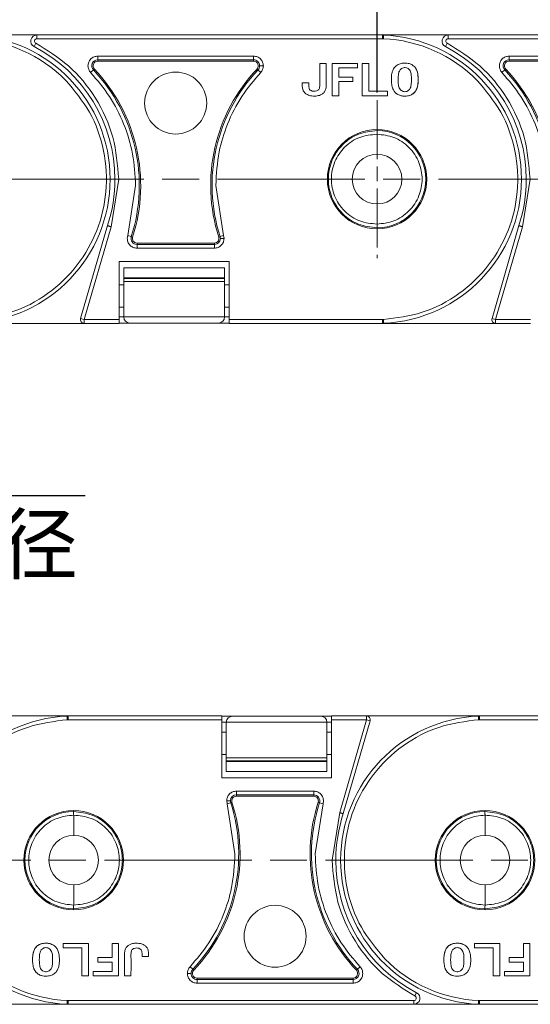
# Model space of a CAD drawing. Header units: millimetres. Extents: x 3045 to 3672, y -465 to -26.
# Tile 5 of 28: x 3275 to 3317, y -270 to -190. Entities that reach past the tile are written whole.
import ezdxf

# ---------------------------------------------------------------- set-up
doc = ezdxf.new("R2010")
doc.units = ezdxf.units.MM
doc.linetypes.add('ACAD_ISO08W100', pattern=[36, 24, -3, 6, -3])
doc.linetypes.add('CENTER', pattern=[0.6, 0.375, -0.075, 0.075, -0.075])
doc.layers.add('中心线', color=1, linetype='CENTER', lineweight=25)
doc.styles.add('18', font='仿宋_GB2312.ttf', dxfattribs={"height": 20})
doc.styles.get("Standard").update_dxf_attribs({"font": '仿宋_GB2312.ttf', "width": 0.8})
doc.dimstyles.new('ISO-10', dxfattribs={"dimtxt": 4, "dimasz": 2.5, "dimexe": 2, "dimexo": 0.625, "dimgap": 1.5, "dimtad": 1, "dimtoh": 1, "dimdsep": 46, "dimtxsty": 'Standard', "dimcen": 2.5, "dimadec": 0, "dimazin": 0, "dimtfac": 1, "dimtmove": 0, "dimatfit": 3, "dimfxl": 0, "dimarcsym": 0})
doc.dimstyles.new('副本 ISO-25.1', dxfattribs={"dimtxt": 6, "dimasz": 5, "dimexe": 3.5, "dimexo": 0.625, "dimgap": 1.5, "dimtad": 1, "dimdsep": 46, "dimtxsty": 'Standard', "dimcen": 2.5, "dimadec": 0, "dimazin": 0, "dimtfac": 1, "dimtmove": 0, "dimatfit": 3, "dimfxl": 0, "dimarcsym": 0})

# ---------------------------------------------------------------- blocks, each defined once
blk = doc.blocks.new('*D251')
at = {"color": 0, "lineweight": -2}
for p, q in [((3304.408, -196.141), (3304.408, -172.944)), ((3337.908, -196.141), (3337.908, -172.944)), ((3309.408, -176.444), (3332.908, -176.444))]:
    blk.add_line(p, q, dxfattribs=at)
at = {"color": 0, "lineweight": 9}
for points in [[(3309.408, -175.611), (3309.408, -177.277), (3304.408, -176.444)], [(3332.908, -175.611), (3332.908, -177.277), (3337.908, -176.444)]]:
    blk.add_solid(points, dxfattribs=at)
at = {"layer": 'Defpoints', "color": 0, "lineweight": 9}
for p in [(3337.908, -176.444), (3304.408, -196.766), (3337.908, -196.766)]:
    blk.add_point(p, dxfattribs=at)
at = {"color": 0, "lineweight": 9, "insert": (3321.158, -171.944), "char_height": 6, "attachment_point": 5}
blk.add_mtext('33.5', dxfattribs=at)

msp = doc.modelspace()

# ---------------------------------------------------------------- linework, layer by layer
at = {"color": 7, "linetype": 'Continuous', "lineweight": 15}
for p, q in [((3276.705, -191.457), (3271.346, -191.457)), ((3276.705, -191.457), (3276.705, -191.76)), ((3304.846, -191.457), (3276.705, -191.457)), ((3276.705, -191.76), (3304.852, -191.76)), ((3310.205, -191.457), (3304.846, -191.457)), ((3304.852, -191.478), (3304.846, -191.457)), ((3304.852, -191.76), (3304.852, -191.478)), ((3304.852, -191.76), (3304.926, -191.76)), ((3304.864, -191.457), (3304.94, -191.461)), ((3310.205, -191.457), (3310.205, -191.76)), ((3338.346, -191.457), (3310.205, -191.457)), ((3310.205, -191.76), (3338.352, -191.76)), ((3276.475, -192.405), (3276.614, -192.136)), ((3309.975, -192.405), (3310.114, -192.136)), ((3281.657, -193.178), (3294.354, -193.178)), ((3281.657, -193.178), (3281.657, -193.481)), ((3294.354, -193.178), (3294.354, -193.481)), ((3315.157, -193.178), (3327.854, -193.178)), ((3315.157, -193.178), (3315.157, -193.481)), ((3281.657, -193.481), (3294.354, -193.481)), ((3281.657, -193.481), (3281.657, -193.593)), ((3281.657, -193.593), (3294.354, -193.593)), ((3294.354, -193.593), (3294.354, -193.481)), ((3300.271, -193.781), (3299.74, -193.781)), ((3300.749, -193.781), (3300.749, -196.408)), ((3302.823, -193.781), (3300.749, -193.781)), ((3302.823, -194.142), (3301.281, -194.142)), ((3301.281, -194.142), (3301.281, -194.899)), ((3302.823, -193.781), (3302.823, -194.142)), ((3303.207, -193.781), (3303.207, -196.408)), ((3303.738, -193.781), (3303.207, -193.781)), ((3303.738, -196.047), (3303.738, -193.781)), ((3315.157, -193.481), (3327.854, -193.481)), ((3315.157, -193.481), (3315.157, -193.593)), ((3315.157, -193.593), (3327.854, -193.593)), ((3281.081, -194.515), (3281.301, -194.307)), ((3281.383, -194.23), (3281.301, -194.307)), ((3294.71, -194.307), (3294.629, -194.23)), ((3294.93, -194.515), (3294.71, -194.307)), ((3301.281, -194.899), (3302.447, -194.899)), ((3302.447, -194.899), (3302.447, -195.26)), ((3314.581, -194.515), (3314.801, -194.307)), ((3314.883, -194.23), (3314.801, -194.307)), ((3298.842, -195.346), (3298.31, -195.346)), ((3301.281, -196.408), (3301.281, -195.26)), ((3301.281, -195.26), (3302.447, -195.26)), ((3300.749, -196.408), (3301.281, -196.408)), ((3303.207, -196.408), (3305.262, -196.408)), ((3305.262, -196.047), (3303.738, -196.047)), ((3305.262, -196.408), (3305.262, -196.047)), ((3304.44, -199.24), (3304.408, -199.24)), ((3304.408, -199.543), (3304.408, -201.186)), ((3283.363, -203.207), (3282.744, -207.084)), ((3284.102, -207.796), (3284.741, -203.71)), ((3291.27, -203.71), (3291.91, -207.796)), ((3316.863, -203.207), (3316.244, -207.084)), ((3304.408, -205.227), (3304.408, -206.87)), ((3282.454, -206.995), (3280.268, -214.569)), ((3315.954, -206.995), (3313.768, -214.569)), ((3282.744, -207.084), (3280.559, -214.653)), ((3284.064, -208.038), (3284.102, -207.796)), ((3284.102, -207.796), (3284.39, -207.888)), ((3291.621, -207.888), (3291.91, -207.796)), ((3291.91, -207.796), (3291.948, -208.038)), ((3304.408, -207.174), (3304.44, -207.173)), ((3316.244, -207.084), (3314.059, -214.653)), ((3284.39, -207.888), (3284.497, -207.923)), ((3284.857, -208.416), (3284.857, -208.528)), ((3291.155, -208.416), (3284.857, -208.416)), ((3291.155, -208.528), (3284.857, -208.528)), ((3284.857, -208.831), (3284.857, -208.528)), ((3291.155, -208.528), (3291.155, -208.416)), ((3291.155, -208.831), (3291.155, -208.528)), ((3291.515, -207.923), (3291.621, -207.888)), ((3291.155, -208.831), (3284.857, -208.831)), ((3283.41, -214.653), (3283.41, -209.905)), ((3283.41, -209.905), (3292.351, -209.905)), ((3292.351, -209.905), (3292.351, -214.653)), ((3291.981, -210.439), (3283.781, -210.439)), ((3283.781, -210.439), (3283.781, -211.238)), ((3291.981, -211.238), (3291.981, -210.439)), ((3283.781, -211.825), (3283.41, -211.825)), ((3283.781, -211.238), (3291.981, -211.238)), ((3283.781, -211.3), (3283.781, -211.238)), ((3291.981, -211.3), (3283.781, -211.3)), ((3283.781, -211.55), (3283.781, -211.3)), ((3283.781, -211.55), (3291.981, -211.55)), ((3283.781, -214.439), (3283.781, -211.55)), ((3291.981, -211.238), (3291.981, -211.3)), ((3291.981, -211.55), (3291.981, -211.3)), ((3291.981, -211.55), (3291.981, -214.439)), ((3292.351, -211.825), (3291.981, -211.825)), ((3283.41, -213.643), (3283.781, -213.643)), ((3291.981, -213.643), (3292.351, -213.643)), ((3271.355, -214.957), (3280.559, -214.957)), ((3280.268, -214.569), (3280.559, -214.653)), ((3280.559, -214.653), (3283.41, -214.653)), ((3280.559, -214.653), (3280.559, -214.957)), ((3280.559, -214.957), (3283.41, -214.957)), ((3283.781, -214.439), (3283.41, -214.439)), ((3283.41, -214.957), (3283.41, -214.653)), ((3283.41, -214.939), (3284.281, -214.939)), ((3291.981, -214.439), (3283.781, -214.439)), ((3284.281, -214.939), (3291.481, -214.939)), ((3291.481, -214.939), (3292.351, -214.939)), ((3292.351, -214.439), (3291.981, -214.439)), ((3292.351, -214.653), (3304.852, -214.653)), ((3292.351, -214.653), (3292.351, -214.957)), ((3292.351, -214.957), (3304.855, -214.957)), ((3304.852, -214.653), (3304.926, -214.653)), ((3304.852, -214.653), (3304.852, -214.935)), ((3304.94, -214.953), (3304.855, -214.956)), ((3304.855, -214.957), (3314.059, -214.957)), ((3313.768, -214.569), (3314.059, -214.653)), ((3314.059, -214.653), (3316.91, -214.653)), ((3314.059, -214.653), (3314.059, -214.957)), ((3314.059, -214.957), (3316.91, -214.957)), ((3279.252, -246.956), (3270.048, -246.956)), ((3279.167, -246.96), (3279.252, -246.956)), ((3291.756, -246.956), (3279.252, -246.956)), ((3279.255, -247.259), (3279.255, -246.978)), ((3291.756, -247.259), (3291.756, -246.956)), ((3292.626, -246.974), (3291.756, -246.974)), ((3299.826, -246.974), (3292.626, -246.974)), ((3300.697, -246.974), (3299.826, -246.974)), ((3303.548, -246.956), (3300.697, -246.956)), ((3300.697, -246.956), (3300.697, -247.259)), ((3303.548, -247.259), (3303.548, -246.956)), ((3312.752, -246.956), (3303.548, -246.956)), ((3312.667, -246.96), (3312.752, -246.956)), ((3325.256, -246.956), (3312.752, -246.956)), ((3312.755, -247.259), (3312.755, -246.978)), ((3279.255, -247.259), (3279.181, -247.259)), ((3291.756, -247.259), (3279.255, -247.259)), ((3291.756, -252.008), (3291.756, -247.259)), ((3291.756, -247.474), (3292.126, -247.474)), ((3292.126, -247.474), (3300.326, -247.474)), ((3292.126, -250.363), (3292.126, -247.474)), ((3300.326, -247.474), (3300.326, -250.363)), ((3300.326, -247.474), (3300.697, -247.474)), ((3300.697, -247.259), (3300.697, -252.008)), ((3303.548, -247.259), (3300.697, -247.259)), ((3301.363, -254.829), (3303.548, -247.259)), ((3301.652, -254.918), (3303.839, -247.343)), ((3303.839, -247.343), (3303.548, -247.259)), ((3312.755, -247.259), (3312.681, -247.259)), ((3325.256, -247.259), (3312.755, -247.259)), ((3292.126, -248.27), (3291.756, -248.27)), ((3300.697, -248.27), (3300.326, -248.27)), ((3291.756, -250.088), (3292.126, -250.088)), ((3300.326, -250.363), (3292.126, -250.363)), ((3292.126, -250.363), (3292.126, -250.613)), ((3300.326, -250.088), (3300.697, -250.088)), ((3300.326, -250.363), (3300.326, -250.613)), ((3292.126, -250.613), (3300.326, -250.613)), ((3292.126, -250.675), (3292.126, -250.613)), ((3300.326, -250.675), (3292.126, -250.675)), ((3292.126, -250.675), (3292.126, -251.474)), ((3300.326, -250.613), (3300.326, -250.675)), ((3300.326, -251.474), (3300.326, -250.675)), ((3292.126, -251.474), (3300.326, -251.474)), ((3300.697, -252.008), (3291.756, -252.008)), ((3292.952, -253.082), (3299.25, -253.082)), ((3292.952, -253.082), (3292.952, -253.384)), ((3292.952, -253.384), (3299.25, -253.384)), ((3292.952, -253.384), (3292.952, -253.496)), ((3292.952, -253.496), (3299.25, -253.496)), ((3299.25, -253.082), (3299.25, -253.384)), ((3299.25, -253.496), (3299.25, -253.384)), ((3292.197, -254.117), (3292.159, -253.875)), ((3292.485, -254.024), (3292.197, -254.117)), ((3292.837, -258.203), (3292.197, -254.117)), ((3292.592, -253.99), (3292.485, -254.024)), ((3300.005, -254.117), (3299.366, -258.203)), ((3299.717, -254.024), (3299.61, -253.99)), ((3300.005, -254.117), (3299.717, -254.024)), ((3300.043, -253.875), (3300.005, -254.117)), ((3279.699, -254.739), (3279.667, -254.739)), ((3279.699, -256.685), (3279.699, -255.042)), ((3300.744, -258.706), (3301.363, -254.829)), ((3313.199, -254.739), (3313.167, -254.739)), ((3313.199, -256.685), (3313.199, -255.042)), ((3279.699, -262.369), (3279.699, -260.727)), ((3313.199, -262.369), (3313.199, -260.727)), ((3279.667, -262.673), (3279.699, -262.673)), ((3313.167, -262.673), (3313.199, -262.673)), ((3278.845, -265.505), (3278.845, -265.866)), ((3280.9, -265.505), (3278.845, -265.505)), ((3280.9, -268.132), (3280.9, -265.505)), ((3283.358, -265.505), (3282.826, -265.505)), ((3282.826, -265.505), (3282.826, -266.653)), ((3283.358, -268.132), (3283.358, -265.505)), ((3312.345, -265.505), (3312.345, -265.866)), ((3314.4, -265.505), (3312.345, -265.505)), ((3314.4, -268.132), (3314.4, -265.505)), ((3316.858, -265.505), (3316.326, -265.505)), ((3316.326, -265.505), (3316.326, -266.653)), ((3316.858, -268.132), (3316.858, -265.505)), ((3278.845, -265.866), (3280.368, -265.866)), ((3280.368, -265.866), (3280.368, -268.132)), ((3312.345, -265.866), (3313.868, -265.866)), ((3313.868, -265.866), (3313.868, -268.132)), ((3281.66, -267.014), (3281.66, -266.653)), ((3282.826, -266.653), (3281.66, -266.653)), ((3282.826, -267.014), (3281.66, -267.014)), ((3282.826, -267.771), (3282.826, -267.014)), ((3285.265, -266.567), (3285.797, -266.567)), ((3315.16, -267.014), (3315.16, -266.653)), ((3316.326, -266.653), (3315.16, -266.653)), ((3316.326, -267.014), (3315.16, -267.014)), ((3316.326, -267.771), (3316.326, -267.014)), ((3281.284, -268.132), (3281.284, -267.771)), ((3281.284, -267.771), (3282.826, -267.771)), ((3289.177, -267.397), (3289.397, -267.605)), ((3289.397, -267.605), (3289.478, -267.682)), ((3302.724, -267.682), (3302.805, -267.605)), ((3303.025, -267.397), (3302.805, -267.605)), ((3314.784, -268.132), (3314.784, -267.771)), ((3314.784, -267.771), (3316.326, -267.771)), ((3280.368, -268.132), (3280.9, -268.132)), ((3281.284, -268.132), (3283.358, -268.132)), ((3283.836, -268.132), (3284.367, -268.132)), ((3289.753, -268.32), (3289.753, -268.432)), ((3302.449, -268.32), (3289.753, -268.32)), ((3289.753, -268.735), (3289.753, -268.432)), ((3302.449, -268.432), (3289.753, -268.432)), ((3302.449, -268.735), (3289.753, -268.735)), ((3302.449, -268.432), (3302.449, -268.32)), ((3302.449, -268.735), (3302.449, -268.432)), ((3313.868, -268.132), (3314.4, -268.132)), ((3314.784, -268.132), (3316.858, -268.132)), ((3307.632, -269.507), (3307.493, -269.777)), ((3279.255, -270.153), (3279.181, -270.152)), ((3279.255, -270.153), (3279.255, -270.434)), ((3307.402, -270.153), (3279.255, -270.153)), ((3307.402, -270.456), (3307.402, -270.153)), ((3312.755, -270.153), (3312.681, -270.152)), ((3312.755, -270.153), (3312.755, -270.434)), ((3340.902, -270.153), (3312.755, -270.153)), ((3273.902, -270.456), (3279.26, -270.456)), ((3279.243, -270.455), (3279.167, -270.452)), ((3279.255, -270.434), (3279.26, -270.456)), ((3279.26, -270.456), (3307.402, -270.456)), ((3307.402, -270.456), (3312.76, -270.456)), ((3312.743, -270.455), (3312.667, -270.452)), ((3312.755, -270.434), (3312.76, -270.456)), ((3312.76, -270.456), (3340.902, -270.456))]:
    msp.add_line(p, q, dxfattribs=at)
for centre, radius in [((3288.006, -197.002), 2.526), ((3304.408, -203.207), 4.05), ((3279.699, -258.706), 4.05), ((3313.199, -258.706), 4.05), ((3296.101, -264.911), 2.526)]:
    msp.add_circle(centre, radius, dxfattribs=at)
for centre, radius, start, end in [((3270.908, -203.207), 11.458, 44.65735, 87.40885), ((3270.908, -203.207), 11.758, 272.59128, 87.40872), ((3276.705, -191.959), 0.502, 90, 242.73396), ((3276.705, -191.959), 0.199, 90, 242.73396), ((3304.891, -191.484), 0.039, 138.95346, 171.9603), ((3304.408, -203.207), 11.458, 44.65735, 87.40885), ((3304.408, -203.207), 11.758, 272.59128, 87.40872), ((3310.205, -191.959), 0.502, 90, 242.73396), ((3310.205, -191.959), 0.199, 90, 242.73396), ((3270.908, -203.207), 12.152, 0, 62.73396), ((3304.408, -203.207), 12.152, 0, 62.73396), ((3281.657, -193.971), 0.49, 90, 223.40902), ((3281.657, -193.971), 0.378, 90, 223.40902), ((3294.354, -193.971), 0.49, 359.99995, 90), ((3294.354, -193.971), 0.378, 316.59098, 90), ((3294.354, -193.971), 0.49, 316.59098, 359.99995), ((3315.157, -193.971), 0.49, 90, 223.40902), ((3315.157, -193.971), 0.378, 90, 223.40902), ((3271.362, -203.71), 13.682, 342.21702, 43.40902), ((3271.362, -203.71), 13.794, 342.21702, 43.40902), ((3304.65, -203.71), 13.794, 136.59098, 197.78298), ((3304.65, -203.71), 13.682, 136.59098, 197.78298), ((3304.862, -203.71), 13.682, 342.21702, 43.40902), ((3304.862, -203.71), 13.794, 342.21702, 43.40902), ((3304.408, -203.207), 3.967, 270.45642, 89.54358), ((3304.408, -203.207), 2.021, 90, 270), ((3304.408, -203.207), 2.021, 270, 90), ((3270.908, -203.207), 12.152, 341.83764, 0), ((3304.408, -203.207), 12.152, 341.83764, 0), ((3284.857, -208.038), 0.49, 162.21702, 270), ((3284.857, -208.038), 0.378, 162.21702, 270), ((3291.155, -208.038), 0.378, 270, 17.78298), ((3291.155, -208.038), 0.49, 270, 359.99999), ((3291.155, -208.038), 0.49, 359.99999, 17.78298), ((3280.559, -214.653), 0.303, 163.89727, 270), ((3284.281, -214.439), 0.5, 180, 270), ((3291.481, -214.439), 0.5, 270, 360), ((3314.059, -214.653), 0.303, 163.89727, 270), ((3279.699, -258.706), 11.758, 92.59128, 267.40872), ((3292.626, -247.474), 0.5, 90, 180), ((3299.826, -247.474), 0.5, 0, 90), ((3313.199, -258.706), 11.758, 92.59128, 267.40872), ((3303.548, -247.259), 0.303, 343.89727, 90), ((3292.952, -253.875), 0.49, 90, 179.99999), ((3292.952, -253.875), 0.378, 90, 197.78298), ((3299.25, -253.875), 0.49, 342.21702, 90), ((3299.25, -253.875), 0.378, 342.21702, 90), ((3279.457, -258.203), 13.682, 316.59098, 17.78298), ((3279.457, -258.203), 13.794, 316.59098, 17.78298), ((3292.952, -253.875), 0.49, 179.99999, 197.78298), ((3312.745, -258.203), 13.794, 162.21702, 223.40902), ((3312.745, -258.203), 13.682, 162.21702, 223.40902), ((3279.699, -258.706), 3.967, 90.45642, 269.54358), ((3313.199, -258.706), 12.152, 161.83764, 180), ((3313.199, -258.706), 3.967, 90.45642, 269.54358), ((3279.699, -258.706), 2.021, 90, 270), ((3279.699, -258.706), 2.021, 270, 90), ((3313.199, -258.706), 2.021, 90, 270), ((3313.199, -258.706), 2.021, 270, 90), ((3313.199, -258.706), 12.152, 180, 242.73396), ((3279.699, -258.706), 11.458, 224.65735, 267.40885), ((3313.199, -258.706), 11.458, 224.65735, 267.40885), ((3289.753, -267.942), 0.49, 136.59098, 179.99995), ((3289.753, -267.942), 0.49, 179.99995, 270), ((3289.753, -267.942), 0.378, 136.59098, 270), ((3302.449, -267.942), 0.49, 270, 43.40902), ((3302.449, -267.942), 0.378, 270, 43.40902), ((3307.402, -269.954), 0.502, 270, 62.73396), ((3307.402, -269.954), 0.199, 270, 62.73396), ((3279.216, -270.429), 0.039, 318.95346, 351.9603), ((3312.716, -270.429), 0.039, 318.95346, 351.9603)]:
    msp.add_arc(centre, radius, start, end, dxfattribs=at)
for points, knots in [([(3304.926, -191.76), (3304.919, -191.731), (3304.904, -191.671), (3304.882, -191.59), (3304.863, -191.52), (3304.856, -191.493), (3304.852, -191.478)], [0, 0, 0, 0, 0.244694, 0.499967, 0.74569, 1, 1, 1, 1]), ([(3304.926, -191.76), (3304.928, -191.723), (3304.931, -191.665), (3304.934, -191.595), (3304.936, -191.547), (3304.938, -191.508), (3304.939, -191.471), (3304.94, -191.465), (3304.94, -191.461)], [0, 0, 0, 0, 0.239412, 0.368304, 0.499941, 0.631586, 0.760503, 1, 1, 1, 1]), ([(3276.614, -192.136), (3277.538, -192.704), (3279.437, -193.871), (3281.599, -196.543), (3283.084, -199.728), (3283.27, -202.053), (3283.363, -203.207)], [0, 0, 0, 0, 0.237855, 0.488911, 0.746343, 1, 1, 1, 1]), ([(3310.114, -192.136), (3311.038, -192.704), (3312.937, -193.871), (3315.099, -196.543), (3316.584, -199.728), (3316.77, -202.053), (3316.863, -203.207)], [0, 0, 0, 0, 0.237855, 0.488911, 0.746343, 1, 1, 1, 1]), ([(3280.865, -193.971), (3280.875, -193.871), (3280.892, -193.717), (3280.99, -193.532), (3281.093, -193.406), (3281.219, -193.304), (3281.404, -193.205), (3281.558, -193.189), (3281.657, -193.178)], [0, 0, 0, 0, 0.239443, 0.369505, 0.5, 0.630063, 0.760557, 1, 1, 1, 1]), ([(3294.354, -193.178), (3294.458, -193.19), (3294.666, -193.213), (3294.931, -193.397), (3295.076, -193.617), (3295.139, -193.816), (3295.144, -193.919), (3295.147, -193.971)], [0, 0, 0, 0, 0.2490071, 0.5005195, 0.7501587, 0.8759204, 1, 1, 1, 1]), ([(3314.365, -193.971), (3314.375, -193.871), (3314.392, -193.717), (3314.49, -193.532), (3314.593, -193.406), (3314.719, -193.304), (3314.904, -193.205), (3315.058, -193.189), (3315.157, -193.178)], [0, 0, 0, 0, 0.239443, 0.369505, 0.5, 0.630063, 0.760557, 1, 1, 1, 1]), ([(3295.147, -193.971), (3295.106, -193.971), (3295.019, -193.971), (3294.919, -193.971), (3294.859, -193.971), (3294.849, -193.971), (3294.844, -193.971)], [0, 0, 0, 0, 0.270872, 0.562222, 0.789066, 1, 1, 1, 1]), ([(3295.147, -193.971), (3295.137, -194.072), (3295.117, -194.275), (3294.992, -194.436), (3294.93, -194.515)], [0, 0, 0, 0, 0.502524, 1, 1, 1, 1]), ([(3298.31, -195.346), (3298.308, -195.447), (3298.303, -195.65), (3298.353, -195.927), (3298.482, -196.146), (3298.689, -196.309), (3299.012, -196.436), (3299.409, -196.451), (3299.77, -196.372), (3300.018, -196.224), (3300.18, -196.024), (3300.256, -195.79), (3300.275, -195.55), (3300.269, -195.251), (3300.273, -194.66), (3300.272, -194.145), (3300.271, -193.781)], [0, 0, 0, 0, 0.060966, 0.122555, 0.166943, 0.211374, 0.27887, 0.373201, 0.446631, 0.499185, 0.54401, 0.599254, 0.643956, 0.689261, 0.779896, 1, 1, 1, 1]), ([(3299.74, -193.781), (3299.74, -193.882), (3299.74, -194.387), (3299.729, -195.004), (3299.747, -195.571), (3299.718, -195.773), (3299.672, -195.889), (3299.589, -195.973), (3299.455, -196.034), (3299.289, -196.053), (3299.107, -196.036), (3299.015, -195.976), (3298.969, -195.946)], [0, 0, 0, 0, 0.10516, 0.525798, 0.642954, 0.69438, 0.736747, 0.770674, 0.814759, 0.886948, 0.943322, 1, 1, 1, 1]), ([(3307.472, -194.062), (3307.396, -193.994), (3307.243, -193.856), (3306.886, -193.746), (3306.499, -193.739), (3306.113, -193.849), (3305.836, -194.059), (3305.683, -194.326), (3305.61, -194.586), (3305.571, -194.873), (3305.565, -195.208), (3305.602, -195.579), (3305.695, -195.899), (3305.818, -196.058), (3305.864, -196.119)], [0, 0, 0, 0, 0.077118, 0.154064, 0.277592, 0.365915, 0.454804, 0.533143, 0.595307, 0.659002, 0.75277, 0.848192, 0.942337, 1, 1, 1, 1]), ([(3305.864, -196.119), (3305.941, -196.188), (3306.095, -196.326), (3306.449, -196.441), (3306.83, -196.451), (3307.208, -196.347), (3307.478, -196.144), (3307.633, -195.886), (3307.709, -195.632), (3307.753, -195.345), (3307.764, -195.004), (3307.731, -194.623), (3307.644, -194.292), (3307.52, -194.127), (3307.472, -194.062)], [0, 0, 0, 0, 0.077726, 0.155352, 0.276594, 0.36227, 0.448522, 0.525591, 0.586453, 0.64883, 0.745829, 0.844558, 0.939133, 1, 1, 1, 1]), ([(3307.472, -194.062), (3307.526, -194.136), (3307.668, -194.332), (3307.78, -194.898), (3307.775, -195.494), (3307.578, -196.012), (3307.357, -196.252), (3307.045, -196.409), (3306.668, -196.455), (3306.283, -196.405), (3306.011, -196.264), (3305.9, -196.154), (3305.864, -196.119)], [0, 0, 0, 0, 0.068925, 0.181835, 0.429589, 0.512717, 0.596699, 0.671038, 0.773392, 0.880953, 0.962175, 1, 1, 1, 1]), ([(3307.048, -195.888), (3307.071, -195.853), (3307.159, -195.716), (3307.211, -195.308), (3307.213, -194.842), (3307.15, -194.423), (3307.011, -194.241), (3306.874, -194.145), (3306.713, -194.104), (3306.546, -194.119), (3306.399, -194.184), (3306.323, -194.257), (3306.287, -194.292)], [0, 0, 0, 0, 0.049968, 0.193018, 0.475404, 0.617015, 0.680621, 0.743737, 0.81298, 0.874323, 0.941059, 1, 1, 1, 1]), ([(3284.741, -203.71), (3284.694, -202.855), (3284.6, -201.144), (3283.841, -198.692), (3282.701, -196.422), (3281.619, -195.148), (3281.081, -194.515)], [0, 0, 0, 0, 0.252852, 0.506156, 0.754853, 1, 1, 1, 1]), ([(3294.93, -194.515), (3294.394, -195.145), (3293.306, -196.426), (3292.197, -198.64), (3291.424, -201.088), (3291.324, -202.791), (3291.27, -203.71)], [0, 0, 0, 0, 0.244254, 0.496621, 0.728157, 1, 1, 1, 1]), ([(3306.287, -194.292), (3306.264, -194.325), (3306.18, -194.443), (3306.115, -194.835), (3306.113, -195.295), (3306.173, -195.721), (3306.304, -195.922), (3306.439, -196.025), (3306.594, -196.079), (3306.755, -196.079), (3306.92, -196.02), (3307.003, -195.935), (3307.048, -195.888)], [0, 0, 0, 0, 0.047136, 0.170596, 0.457333, 0.600622, 0.668644, 0.736207, 0.798456, 0.860666, 0.924302, 1, 1, 1, 1]), ([(3318.241, -203.71), (3318.194, -202.855), (3318.1, -201.144), (3317.341, -198.692), (3316.201, -196.422), (3315.119, -195.148), (3314.581, -194.515)], [0, 0, 0, 0, 0.252852, 0.506156, 0.754853, 1, 1, 1, 1]), ([(3271.426, -214.653), (3272.498, -214.516), (3274.688, -214.236), (3277.676, -212.646), (3280.093, -210.324), (3281.72, -207.439), (3282.484, -204.215), (3282.286, -200.869), (3281.171, -197.674), (3279.753, -195.982), (3279.059, -195.153)], [0, 0, 0, 0, 0.122369, 0.25, 0.377631, 0.5, 0.622369, 0.75, 0.877631, 1, 1, 1, 1]), ([(3298.969, -195.946), (3298.95, -195.929), (3298.903, -195.885), (3298.851, -195.764), (3298.838, -195.577), (3298.84, -195.429), (3298.842, -195.346)], [0, 0, 0, 0, 0.120772, 0.299416, 0.603738, 1, 1, 1, 1]), ([(3304.926, -214.653), (3305.998, -214.516), (3308.188, -214.236), (3311.176, -212.646), (3313.593, -210.324), (3315.22, -207.439), (3315.984, -204.215), (3315.786, -200.869), (3314.671, -197.674), (3313.253, -195.982), (3312.559, -195.153)], [0, 0, 0, 0, 0.122369, 0.25, 0.377631, 0.5, 0.622369, 0.75, 0.877631, 1, 1, 1, 1]), ([(3304.408, -207.174), (3303.893, -207.115), (3302.863, -206.999), (3301.751, -206.23), (3301.08, -205.416), (3300.593, -204.49), (3300.342, -203.206), (3300.594, -201.922), (3301.082, -200.996), (3301.752, -200.182), (3302.865, -199.414), (3303.894, -199.298), (3304.408, -199.24)], [0, 0, 0, 0, 0.124895, 0.249768, 0.315264, 0.378872, 0.500087, 0.621291, 0.684901, 0.750407, 0.875279, 1, 1, 1, 1]), ([(3304.408, -206.87), (3303.927, -206.823), (3302.961, -206.727), (3301.902, -206.01), (3301.274, -205.243), (3300.825, -204.381), (3300.639, -203.424), (3300.737, -202.471), (3301.023, -201.547), (3301.718, -200.528), (3302.955, -199.687), (3303.927, -199.591), (3304.408, -199.543)], [0, 0, 0, 0, 0.125188, 0.250856, 0.319613, 0.380838, 0.50002, 0.563142, 0.625674, 0.747351, 0.875025, 1, 1, 1, 1]), ([(3304.44, -199.24), (3304.438, -199.241), (3304.434, -199.244), (3304.427, -199.267), (3304.421, -199.307), (3304.414, -199.363), (3304.41, -199.441), (3304.409, -199.509), (3304.408, -199.543)], [0, 0, 0, 0, 0.117799, 0.292406, 0.452272, 0.572429, 0.783057, 1, 1, 1, 1]), ([(3304.408, -199.543), (3304.871, -199.593), (3305.581, -199.668), (3306.436, -200.127), (3307.021, -200.601), (3307.496, -201.188), (3307.936, -202.04), (3308.16, -203.207), (3307.936, -204.373), (3307.496, -205.225), (3307.021, -205.812), (3306.436, -206.286), (3305.581, -206.745), (3304.871, -206.821), (3304.408, -206.87)], [0, 0, 0, 0, 0.120094, 0.184653, 0.250509, 0.316292, 0.380636, 0.5, 0.619364, 0.683708, 0.749491, 0.815347, 0.879906, 1, 1, 1, 1]), ([(3283.363, -203.207), (3283.32, -203.207), (3283.231, -203.207), (3283.129, -203.207), (3283.07, -203.207), (3283.063, -203.207), (3283.06, -203.207)], [0, 0, 0, 0, 0.270259, 0.562427, 0.789735, 1, 1, 1, 1]), ([(3316.863, -203.207), (3316.82, -203.207), (3316.731, -203.207), (3316.629, -203.207), (3316.57, -203.207), (3316.563, -203.207), (3316.56, -203.207)], [0, 0, 0, 0, 0.270259, 0.562427, 0.789735, 1, 1, 1, 1]), ([(3282.454, -206.995), (3282.457, -206.995), (3282.463, -206.997), (3282.506, -207.011), (3282.559, -207.027), (3282.612, -207.043), (3282.675, -207.062), (3282.72, -207.077), (3282.744, -207.084)], [0, 0, 0, 0, 0.197231, 0.429158, 0.558746, 0.697086, 0.844173, 1, 1, 1, 1]), ([(3304.408, -206.87), (3304.409, -206.903), (3304.41, -206.957), (3304.414, -207.03), (3304.418, -207.082), (3304.423, -207.124), (3304.429, -207.156), (3304.435, -207.172), (3304.439, -207.173), (3304.44, -207.173)], [0, 0, 0, 0, 0.204049, 0.340626, 0.499474, 0.615725, 0.75984, 0.920238, 1, 1, 1, 1]), ([(3315.954, -206.995), (3315.957, -206.995), (3315.963, -206.997), (3316.006, -207.011), (3316.059, -207.027), (3316.112, -207.043), (3316.175, -207.062), (3316.22, -207.077), (3316.244, -207.084)], [0, 0, 0, 0, 0.197231, 0.429158, 0.558746, 0.697086, 0.844173, 1, 1, 1, 1]), ([(3284.857, -208.831), (3284.753, -208.819), (3284.551, -208.796), (3284.327, -208.644), (3284.188, -208.476), (3284.089, -208.284), (3284.073, -208.131), (3284.064, -208.038)], [0, 0, 0, 0, 0.249471, 0.485923, 0.631324, 0.776361, 1, 1, 1, 1]), ([(3291.948, -208.038), (3291.936, -208.142), (3291.912, -208.35), (3291.728, -208.612), (3291.466, -208.795), (3291.258, -208.819), (3291.155, -208.831)], [0, 0, 0, 0, 0.250177, 0.500521, 0.750628, 1, 1, 1, 1]), ([(3291.948, -208.038), (3291.906, -208.038), (3291.82, -208.038), (3291.72, -208.038), (3291.659, -208.038), (3291.65, -208.038), (3291.645, -208.038)], [0, 0, 0, 0, 0.270897, 0.562244, 0.789076, 1, 1, 1, 1]), ([(3304.852, -214.935), (3304.855, -214.925), (3304.86, -214.907), (3304.873, -214.858), (3304.888, -214.799), (3304.908, -214.726), (3304.92, -214.677), (3304.926, -214.653)], [0, 0, 0, 0, 0.200957, 0.349358, 0.590717, 0.801155, 1, 1, 1, 1]), ([(3304.855, -214.957), (3304.856, -214.956), (3304.858, -214.954), (3304.854, -214.942), (3304.852, -214.935)], [0, 0, 0, 0, 0.417545, 1, 1, 1, 1]), ([(3279.255, -246.978), (3279.252, -246.988), (3279.247, -247.006), (3279.234, -247.055), (3279.218, -247.113), (3279.199, -247.187), (3279.187, -247.236), (3279.181, -247.259)], [0, 0, 0, 0, 0.200957, 0.349358, 0.590717, 0.801155, 1, 1, 1, 1]), ([(3279.252, -246.956), (3279.251, -246.957), (3279.248, -246.958), (3279.252, -246.971), (3279.255, -246.978)], [0, 0, 0, 0, 0.417545, 1, 1, 1, 1]), ([(3312.755, -246.978), (3312.752, -246.988), (3312.747, -247.006), (3312.734, -247.055), (3312.718, -247.113), (3312.699, -247.187), (3312.687, -247.236), (3312.681, -247.259)], [0, 0, 0, 0, 0.200957, 0.349358, 0.590717, 0.801155, 1, 1, 1, 1]), ([(3312.752, -246.956), (3312.751, -246.957), (3312.748, -246.958), (3312.752, -246.971), (3312.755, -246.978)], [0, 0, 0, 0, 0.417545, 1, 1, 1, 1]), ([(3279.181, -247.259), (3278.109, -247.397), (3275.919, -247.677), (3272.931, -249.266), (3270.514, -251.589), (3268.887, -254.474), (3268.123, -257.697), (3268.321, -261.043), (3269.436, -264.239), (3270.854, -265.931), (3271.548, -266.759)], [0, 0, 0, 0, 0.122369, 0.25, 0.377631, 0.5, 0.622369, 0.75, 0.877631, 1, 1, 1, 1]), ([(3312.681, -247.259), (3311.609, -247.397), (3309.419, -247.677), (3306.431, -249.266), (3304.014, -251.589), (3302.387, -254.474), (3301.623, -257.697), (3301.821, -261.043), (3302.936, -264.239), (3304.354, -265.931), (3305.048, -266.759)], [0, 0, 0, 0, 0.122369, 0.25, 0.377631, 0.5, 0.622369, 0.75, 0.877631, 1, 1, 1, 1]), ([(3292.159, -253.875), (3292.171, -253.771), (3292.195, -253.562), (3292.379, -253.3), (3292.641, -253.117), (3292.848, -253.094), (3292.952, -253.082)], [0, 0, 0, 0, 0.250177, 0.500521, 0.750628, 1, 1, 1, 1]), ([(3299.25, -253.082), (3299.354, -253.094), (3299.556, -253.117), (3299.78, -253.269), (3299.919, -253.437), (3300.018, -253.629), (3300.034, -253.782), (3300.043, -253.875)], [0, 0, 0, 0, 0.2494712, 0.4859232, 0.6313242, 0.7763613, 1, 1, 1, 1]), ([(3292.159, -253.875), (3292.201, -253.875), (3292.287, -253.875), (3292.387, -253.875), (3292.448, -253.875), (3292.457, -253.875), (3292.462, -253.875)], [0, 0, 0, 0, 0.270897, 0.562244, 0.789076, 1, 1, 1, 1]), ([(3279.699, -262.369), (3279.236, -262.32), (3278.526, -262.244), (3277.671, -261.785), (3277.086, -261.312), (3276.611, -260.724), (3276.17, -259.872), (3275.947, -258.706), (3276.17, -257.539), (3276.611, -256.688), (3277.086, -256.1), (3277.671, -255.626), (3278.526, -255.167), (3279.236, -255.092), (3279.699, -255.042)], [0, 0, 0, 0, 0.120094, 0.184653, 0.250509, 0.316292, 0.380636, 0.5, 0.619364, 0.683708, 0.749491, 0.815347, 0.879906, 1, 1, 1, 1]), ([(3279.699, -255.042), (3279.698, -255.01), (3279.697, -254.956), (3279.692, -254.883), (3279.689, -254.831), (3279.684, -254.788), (3279.678, -254.757), (3279.672, -254.741), (3279.668, -254.74), (3279.667, -254.739)], [0, 0, 0, 0, 0.204049, 0.340626, 0.499474, 0.615725, 0.75984, 0.920238, 1, 1, 1, 1]), ([(3279.699, -254.739), (3280.214, -254.797), (3281.244, -254.914), (3282.356, -255.683), (3283.026, -256.497), (3283.514, -257.423), (3283.765, -258.707), (3283.513, -259.991), (3283.025, -260.917), (3282.354, -261.731), (3281.242, -262.498), (3280.213, -262.615), (3279.699, -262.673)], [0, 0, 0, 0, 0.1248954, 0.2497679, 0.3152645, 0.3788719, 0.5000873, 0.6212912, 0.6849015, 0.7504066, 0.8752795, 1, 1, 1, 1]), ([(3279.699, -255.042), (3280.18, -255.09), (3281.146, -255.185), (3282.205, -255.903), (3282.833, -256.67), (3283.282, -257.531), (3283.468, -258.489), (3283.37, -259.442), (3283.084, -260.366), (3282.389, -261.385), (3281.152, -262.225), (3280.18, -262.322), (3279.699, -262.369)], [0, 0, 0, 0, 0.125188, 0.250856, 0.319613, 0.380838, 0.50002, 0.563142, 0.625674, 0.747351, 0.875025, 1, 1, 1, 1]), ([(3301.652, -254.918), (3301.65, -254.917), (3301.644, -254.915), (3301.601, -254.902), (3301.548, -254.886), (3301.495, -254.87), (3301.432, -254.85), (3301.386, -254.836), (3301.363, -254.829)], [0, 0, 0, 0, 0.197231, 0.429158, 0.558746, 0.697086, 0.844173, 1, 1, 1, 1]), ([(3313.199, -262.369), (3312.736, -262.32), (3312.026, -262.244), (3311.171, -261.785), (3310.586, -261.312), (3310.111, -260.724), (3309.67, -259.872), (3309.447, -258.706), (3309.67, -257.539), (3310.111, -256.688), (3310.586, -256.1), (3311.171, -255.626), (3312.026, -255.167), (3312.736, -255.092), (3313.199, -255.042)], [0, 0, 0, 0, 0.120094, 0.184653, 0.250509, 0.316292, 0.380636, 0.5, 0.619364, 0.683708, 0.749491, 0.815347, 0.879906, 1, 1, 1, 1]), ([(3313.199, -255.042), (3313.198, -255.01), (3313.197, -254.956), (3313.192, -254.883), (3313.189, -254.831), (3313.184, -254.788), (3313.178, -254.757), (3313.172, -254.741), (3313.168, -254.74), (3313.167, -254.739)], [0, 0, 0, 0, 0.204049, 0.340626, 0.499474, 0.615725, 0.75984, 0.920238, 1, 1, 1, 1]), ([(3313.199, -254.739), (3313.714, -254.797), (3314.744, -254.914), (3315.856, -255.683), (3316.526, -256.497), (3317.014, -257.423), (3317.265, -258.707), (3317.013, -259.991), (3316.525, -260.917), (3315.854, -261.731), (3314.742, -262.498), (3313.713, -262.615), (3313.199, -262.673)], [0, 0, 0, 0, 0.124895, 0.249768, 0.315264, 0.378872, 0.500087, 0.621291, 0.684901, 0.750407, 0.875279, 1, 1, 1, 1]), ([(3313.199, -255.042), (3313.68, -255.09), (3314.646, -255.185), (3315.705, -255.903), (3316.333, -256.67), (3316.782, -257.531), (3316.968, -258.489), (3316.87, -259.442), (3316.584, -260.366), (3315.889, -261.385), (3314.652, -262.225), (3313.68, -262.322), (3313.199, -262.369)], [0, 0, 0, 0, 0.1251884, 0.2508559, 0.3196134, 0.3808382, 0.5000198, 0.5631423, 0.6256744, 0.7473514, 0.8750248, 1, 1, 1, 1]), ([(3289.177, -267.397), (3289.712, -266.767), (3290.801, -265.487), (3291.91, -263.273), (3292.683, -260.824), (3292.783, -259.122), (3292.837, -258.203)], [0, 0, 0, 0, 0.244254, 0.496621, 0.728157, 1, 1, 1, 1]), ([(3299.366, -258.203), (3299.413, -259.058), (3299.507, -260.769), (3300.266, -263.221), (3301.406, -265.491), (3302.488, -266.765), (3303.025, -267.397)], [0, 0, 0, 0, 0.252852, 0.506156, 0.754853, 1, 1, 1, 1]), ([(3307.493, -269.777), (3306.569, -269.209), (3304.669, -268.041), (3302.508, -265.37), (3301.023, -262.185), (3300.837, -259.86), (3300.744, -258.706)], [0, 0, 0, 0, 0.237855, 0.488911, 0.746343, 1, 1, 1, 1]), ([(3300.744, -258.706), (3300.787, -258.706), (3300.876, -258.706), (3300.978, -258.706), (3301.037, -258.706), (3301.044, -258.706), (3301.047, -258.706)], [0, 0, 0, 0, 0.270259, 0.562427, 0.789735, 1, 1, 1, 1]), ([(3279.667, -262.673), (3279.669, -262.672), (3279.673, -262.669), (3279.68, -262.645), (3279.686, -262.606), (3279.692, -262.549), (3279.697, -262.472), (3279.698, -262.404), (3279.699, -262.369)], [0, 0, 0, 0, 0.117799, 0.292406, 0.452272, 0.572429, 0.783057, 1, 1, 1, 1]), ([(3313.167, -262.673), (3313.169, -262.672), (3313.173, -262.669), (3313.18, -262.645), (3313.186, -262.606), (3313.192, -262.549), (3313.197, -262.472), (3313.198, -262.404), (3313.199, -262.369)], [0, 0, 0, 0, 0.117799, 0.292406, 0.452272, 0.572429, 0.783057, 1, 1, 1, 1]), ([(3276.635, -267.85), (3276.581, -267.776), (3276.439, -267.581), (3276.327, -267.015), (3276.332, -266.418), (3276.529, -265.901), (3276.75, -265.661), (3277.062, -265.504), (3277.439, -265.458), (3277.824, -265.507), (3278.096, -265.649), (3278.207, -265.759), (3278.242, -265.794)], [0, 0, 0, 0, 0.068925, 0.181835, 0.429589, 0.512717, 0.596699, 0.671038, 0.773392, 0.880953, 0.962175, 1, 1, 1, 1]), ([(3278.242, -265.794), (3278.166, -265.725), (3278.012, -265.586), (3277.657, -265.472), (3277.277, -265.462), (3276.899, -265.566), (3276.629, -265.769), (3276.474, -266.027), (3276.398, -266.28), (3276.353, -266.568), (3276.343, -266.909), (3276.376, -267.289), (3276.463, -267.621), (3276.587, -267.786), (3276.635, -267.85)], [0, 0, 0, 0, 0.077726, 0.155352, 0.276594, 0.36227, 0.448522, 0.525591, 0.586453, 0.64883, 0.745829, 0.844558, 0.939133, 1, 1, 1, 1]), ([(3285.797, -266.567), (3285.799, -266.466), (3285.804, -266.263), (3285.754, -265.986), (3285.625, -265.766), (3285.418, -265.603), (3285.095, -265.476), (3284.698, -265.462), (3284.337, -265.541), (3284.089, -265.689), (3283.927, -265.889), (3283.851, -266.122), (3283.832, -266.363), (3283.837, -266.662), (3283.834, -267.252), (3283.835, -267.767), (3283.836, -268.132)], [0, 0, 0, 0, 0.060966, 0.122555, 0.166943, 0.211374, 0.27887, 0.373201, 0.446631, 0.499185, 0.54401, 0.599254, 0.643956, 0.689261, 0.779896, 1, 1, 1, 1]), ([(3310.135, -267.85), (3310.081, -267.776), (3309.939, -267.581), (3309.827, -267.015), (3309.832, -266.418), (3310.029, -265.901), (3310.25, -265.661), (3310.562, -265.504), (3310.939, -265.458), (3311.324, -265.507), (3311.596, -265.649), (3311.707, -265.759), (3311.742, -265.794)], [0, 0, 0, 0, 0.068925, 0.181835, 0.429589, 0.512717, 0.596699, 0.671038, 0.773392, 0.880953, 0.962175, 1, 1, 1, 1]), ([(3311.742, -265.794), (3311.666, -265.725), (3311.512, -265.586), (3311.157, -265.472), (3310.777, -265.462), (3310.399, -265.566), (3310.129, -265.769), (3309.974, -266.027), (3309.898, -266.28), (3309.853, -266.568), (3309.843, -266.909), (3309.876, -267.289), (3309.963, -267.621), (3310.087, -267.786), (3310.135, -267.85)], [0, 0, 0, 0, 0.077726, 0.155352, 0.276594, 0.36227, 0.448522, 0.525591, 0.586453, 0.64883, 0.745829, 0.844558, 0.939133, 1, 1, 1, 1]), ([(3276.635, -267.85), (3276.711, -267.919), (3276.864, -268.056), (3277.221, -268.167), (3277.607, -268.174), (3277.994, -268.064), (3278.271, -267.854), (3278.424, -267.587), (3278.497, -267.327), (3278.536, -267.039), (3278.542, -266.705), (3278.505, -266.334), (3278.412, -266.014), (3278.289, -265.854), (3278.242, -265.794)], [0, 0, 0, 0, 0.077118, 0.154064, 0.277592, 0.365915, 0.454804, 0.533143, 0.595307, 0.659002, 0.75277, 0.848192, 0.942337, 1, 1, 1, 1]), ([(3277.059, -266.024), (3277.036, -266.06), (3276.947, -266.196), (3276.895, -266.605), (3276.894, -267.071), (3276.957, -267.489), (3277.096, -267.672), (3277.233, -267.768), (3277.394, -267.809), (3277.561, -267.794), (3277.708, -267.729), (3277.784, -267.655), (3277.82, -267.621)], [0, 0, 0, 0, 0.049968, 0.193018, 0.475404, 0.617015, 0.680621, 0.743737, 0.81298, 0.874323, 0.941059, 1, 1, 1, 1]), ([(3277.82, -267.621), (3277.843, -267.588), (3277.926, -267.47), (3277.992, -267.078), (3277.994, -266.618), (3277.934, -266.192), (3277.803, -265.991), (3277.668, -265.888), (3277.513, -265.833), (3277.351, -265.834), (3277.187, -265.893), (3277.104, -265.978), (3277.059, -266.024)], [0, 0, 0, 0, 0.047136, 0.170596, 0.457333, 0.600622, 0.668644, 0.736207, 0.798456, 0.860666, 0.924302, 1, 1, 1, 1]), ([(3284.367, -268.132), (3284.367, -268.031), (3284.366, -267.526), (3284.378, -266.909), (3284.359, -266.341), (3284.388, -266.14), (3284.435, -266.024), (3284.518, -265.94), (3284.652, -265.878), (3284.818, -265.86), (3285, -265.876), (3285.092, -265.936), (3285.138, -265.966)], [0, 0, 0, 0, 0.10516, 0.525798, 0.642954, 0.69438, 0.736747, 0.770674, 0.814759, 0.886948, 0.943322, 1, 1, 1, 1]), ([(3285.138, -265.966), (3285.157, -265.984), (3285.203, -266.028), (3285.255, -266.149), (3285.269, -266.335), (3285.267, -266.483), (3285.265, -266.567)], [0, 0, 0, 0, 0.120772, 0.299416, 0.603738, 1, 1, 1, 1]), ([(3310.135, -267.85), (3310.211, -267.919), (3310.364, -268.056), (3310.721, -268.167), (3311.107, -268.174), (3311.494, -268.064), (3311.771, -267.854), (3311.924, -267.587), (3311.997, -267.327), (3312.036, -267.039), (3312.042, -266.705), (3312.005, -266.334), (3311.912, -266.014), (3311.789, -265.854), (3311.742, -265.794)], [0, 0, 0, 0, 0.077118, 0.154064, 0.277592, 0.365915, 0.454804, 0.533143, 0.595307, 0.659002, 0.75277, 0.848192, 0.942337, 1, 1, 1, 1]), ([(3310.559, -266.024), (3310.536, -266.06), (3310.447, -266.196), (3310.395, -266.605), (3310.394, -267.071), (3310.457, -267.489), (3310.596, -267.672), (3310.733, -267.768), (3310.894, -267.809), (3311.061, -267.794), (3311.208, -267.729), (3311.284, -267.655), (3311.32, -267.621)], [0, 0, 0, 0, 0.049968, 0.193018, 0.475404, 0.617015, 0.680621, 0.743737, 0.81298, 0.874323, 0.941059, 1, 1, 1, 1]), ([(3311.32, -267.621), (3311.343, -267.588), (3311.426, -267.47), (3311.492, -267.078), (3311.494, -266.618), (3311.434, -266.192), (3311.303, -265.991), (3311.168, -265.888), (3311.013, -265.833), (3310.851, -265.834), (3310.687, -265.893), (3310.604, -265.978), (3310.559, -266.024)], [0, 0, 0, 0, 0.047136, 0.170596, 0.457333, 0.600622, 0.668644, 0.736207, 0.798456, 0.860666, 0.924302, 1, 1, 1, 1]), ([(3288.96, -267.942), (3288.97, -267.84), (3288.989, -267.638), (3289.115, -267.477), (3289.177, -267.397)], [0, 0, 0, 0, 0.502524, 1, 1, 1, 1]), ([(3289.753, -268.735), (3289.649, -268.723), (3289.441, -268.7), (3289.176, -268.516), (3289.031, -268.295), (3288.968, -268.097), (3288.962, -267.993), (3288.96, -267.942)], [0, 0, 0, 0, 0.2490071, 0.5005195, 0.7501587, 0.8759204, 1, 1, 1, 1]), ([(3288.96, -267.942), (3289.001, -267.942), (3289.088, -267.942), (3289.187, -267.942), (3289.248, -267.942), (3289.258, -267.942), (3289.263, -267.942)], [0, 0, 0, 0, 0.270872, 0.562222, 0.789066, 1, 1, 1, 1]), ([(3303.242, -267.942), (3303.232, -268.042), (3303.215, -268.196), (3303.116, -268.38), (3303.014, -268.506), (3302.888, -268.609), (3302.703, -268.708), (3302.549, -268.724), (3302.449, -268.735)], [0, 0, 0, 0, 0.239443, 0.369505, 0.5, 0.630063, 0.760557, 1, 1, 1, 1]), ([(3279.181, -270.152), (3279.179, -270.19), (3279.176, -270.248), (3279.173, -270.318), (3279.171, -270.366), (3279.169, -270.405), (3279.167, -270.442), (3279.167, -270.448), (3279.167, -270.452)], [0, 0, 0, 0, 0.239412, 0.368304, 0.499941, 0.631586, 0.760503, 1, 1, 1, 1]), ([(3279.181, -270.152), (3279.188, -270.182), (3279.203, -270.241), (3279.225, -270.323), (3279.244, -270.392), (3279.251, -270.42), (3279.255, -270.434)], [0, 0, 0, 0, 0.244694, 0.499967, 0.74569, 1, 1, 1, 1]), ([(3312.681, -270.152), (3312.679, -270.19), (3312.676, -270.248), (3312.673, -270.318), (3312.671, -270.366), (3312.669, -270.405), (3312.667, -270.442), (3312.667, -270.448), (3312.667, -270.452)], [0, 0, 0, 0, 0.239412, 0.368304, 0.499941, 0.631586, 0.760503, 1, 1, 1, 1]), ([(3312.681, -270.152), (3312.688, -270.182), (3312.703, -270.241), (3312.725, -270.323), (3312.744, -270.392), (3312.751, -270.42), (3312.755, -270.434)], [0, 0, 0, 0, 0.244694, 0.499967, 0.74569, 1, 1, 1, 1])]:
    msp.add_open_spline(points, degree=3, knots=knots, dxfattribs=at)
for points in [[(3281.081, -194.515), (3281.019, -194.435), (3280.895, -194.274), (3280.875, -194.072), (3280.865, -193.971)], [(3314.581, -194.515), (3314.519, -194.435), (3314.395, -194.274), (3314.375, -194.072), (3314.365, -193.971)], [(3304.926, -214.653), (3304.928, -214.693), (3304.932, -214.771), (3304.936, -214.87), (3304.939, -214.939), (3304.94, -214.948), (3304.94, -214.953)], [(3279.181, -247.259), (3279.179, -247.22), (3279.175, -247.142), (3279.171, -247.043), (3279.168, -246.973), (3279.167, -246.964), (3279.167, -246.96)], [(3312.681, -247.259), (3312.679, -247.22), (3312.675, -247.142), (3312.671, -247.043), (3312.668, -246.973), (3312.667, -246.964), (3312.667, -246.96)], [(3303.025, -267.397), (3303.088, -267.478), (3303.212, -267.638), (3303.232, -267.841), (3303.242, -267.942)]]:
    msp.add_open_spline(points, degree=3, dxfattribs=at)
at = {"layer": '中心线', "linetype": 'ACAD_ISO08W100', "lineweight": 13, "ltscale": 0.2}
msp.add_line((3304.408, -196.766), (3304.408, -209.648), dxfattribs=at)
at = {"layer": '中心线', "linetype": 'ACAD_ISO08W100', "lineweight": 13, "ltscale": 0.5}
for p, q in [((3237.408, -203.207), (3378.429, -203.207)), ((3246.199, -258.706), (3607.905, -258.706))]:
    msp.add_line(p, q, dxfattribs=at)

# ---------------------------------------------------------------- texts
at = {"layer": '中心线', "color": 5, "linetype": 'ByBlock', "lineweight": 13, "ltscale": 0.5, "insert": (3254.46, -230.608), "char_height": 4.6875, "width": 40.86041, "attachment_point": 1, "style": '18'}
msp.add_mtext('弯曲半径', dxfattribs=at)

# ---------------------------------------------------------------- dimensions: what is measured, and where the dimension line sits
at = {"color": 5, "lineweight": 9}
dim = msp.add_linear_dim(base=(3337.908, -176.444), p1=(3304.408, -196.766), p2=(3337.908, -196.766), dimstyle='副本 ISO-25.1', dxfattribs=at)
dim.commit()
dim.dimension.update_dxf_attribs({"geometry": '*D251', "text_midpoint": (3321.158, -171.944)})

# ---------------------------------------------------------------- leaders
msp.add_leader([(3225.817, -240.942), (3254.158, -229), (3280.638, -229)], dimstyle='ISO-10', override={"dimgap": 1.5, "dimtad": 0}, dxfattribs=at)

doc.saveas('drawing.dxf')
